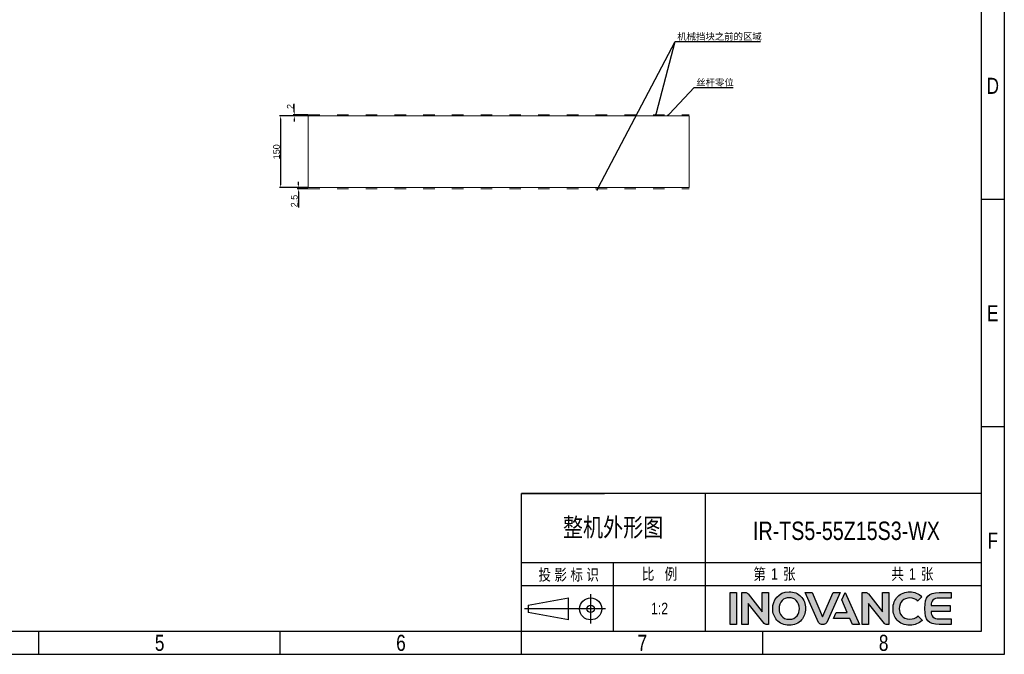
# Model space of a CAD drawing. Header units: millimetres. Extents: x 4086 to 8318, y 123 to 1549.
# Tile 45 of 54: x 7290 to 8318, y 123 to 786. Entities that reach past the tile are written whole.
import ezdxf
from ezdxf import colors
from ezdxf.entities.mleader import LeaderData, LeaderLine
from ezdxf.enums import TextEntityAlignment as Align
from ezdxf.math import Vec2, Vec3

# ---------------------------------------------------------------- set-up
doc = ezdxf.new("R2010")
doc.units = ezdxf.units.MM
doc.linetypes.add('ACAD_ISO03W100', pattern=[30, 12, -18])
doc.layers.add('logo-蓝色', color=7, linetype='Continuous', true_color=0x008ccf)
doc.layers.add('细线层', color=7, linetype='Continuous', lineweight=0)
doc.layers.add('虚线层', color=7, linetype='ACAD_ISO03W100', lineweight=0)
doc.styles.get("Standard").update_dxf_attribs({"font": 'SourceHanSansCN-Normal.ttf'})
doc.dimstyles.new('直线标注', dxfattribs={"dimtxt": 7, "dimasz": 3, "dimexe": 1.25, "dimexo": 0.625, "dimtad": 1, "dimdec": 1, "dimlfac": 2, "dimdsep": 46, "dimtxsty": 'Standard', "dimcen": 2.5, "dimadec": 0, "dimazin": 0, "dimtm": 1e-09, "dimtfac": 1, "dimtdec": 1, "dimtmove": 0, "dimatfit": 3, "dimfxl": 0, "dimarcsym": 0})

# ---------------------------------------------------------------- blocks, each defined once
blk = doc.blocks.new('3')
at = {"layer": 'logo-蓝色'}
h = blk.add_hatch(color=256, dxfattribs=at)
h.dxf.hatch_style = 1
edge = h.paths.add_edge_path()
edge.add_spline(control_points=[(8031.7, 154.4), (8031.7, 154.4), (8038.3, 154.4), (8038.3, 154.4), (8038.3, 154.4), (8038.3, 154.4), (8038.3, 187.8), (8038.3, 187.8), (8038.3, 187.8), (8038.3, 187.8), (8031.7, 187.8), (8031.7, 187.8), (8031.7, 187.8), (8031.7, 187.8), (8031.7, 154.4), (8031.7, 154.4)], knot_values=[0, 0, 0, 0, 0.25, 0.25, 0.25, 0.25, 0.5, 0.5, 0.5, 0.5, 0.75, 0.75, 0.75, 0.75, 1, 1, 1, 1], degree=3, periodic=1)
h = blk.add_hatch(color=256, dxfattribs=at)
h.dxf.hatch_style = 1
edge = h.paths.add_edge_path()
edge.add_spline(control_points=[(8065.4, 187.8), (8065.4, 187.8), (8065.4, 167.7), (8065.4, 167.7), (8065.4, 167.7), (8065.4, 167.7), (8050.7, 186.3), (8050.7, 186.3), (8050.7, 186.3), (8050, 187.2), (8049, 187.8), (8047.8, 187.8), (8047.8, 187.8), (8047.8, 187.8), (8044.2, 187.8), (8044.2, 187.8), (8044.2, 187.8), (8044.2, 187.8), (8044.2, 154.3), (8044.2, 154.3), (8044.2, 154.3), (8044.2, 154.3), (8050.8, 154.3), (8050.8, 154.3), (8050.8, 154.3), (8050.8, 154.3), (8050.8, 176.2), (8050.8, 176.2), (8050.8, 176.2), (8050.8, 176.2), (8067.4, 155.4), (8067.4, 155.4), (8067.4, 155.4), (8067.8, 154.7), (8068.6, 154.3), (8069.4, 154.3), (8069.4, 154.3), (8069.4, 154.3), (8072, 154.3), (8072, 154.3), (8072, 154.3), (8072, 154.3), (8072, 187.8), (8072, 187.8), (8072, 187.8), (8072, 187.8), (8065.4, 187.8), (8065.4, 187.8)], knot_values=[0, 0, 0, 0, 0.083333, 0.083333, 0.083333, 0.083333, 0.166667, 0.166667, 0.166667, 0.166667, 0.25, 0.25, 0.25, 0.25, 0.333333, 0.333333, 0.333333, 0.333333, 0.416667, 0.416667, 0.416667, 0.416667, 0.5, 0.5, 0.5, 0.5, 0.583333, 0.583333, 0.583333, 0.583333, 0.666667, 0.666667, 0.666667, 0.666667, 0.75, 0.75, 0.75, 0.75, 0.833333, 0.833333, 0.833333, 0.833333, 0.916667, 0.916667, 0.916667, 0.916667, 1, 1, 1, 1], degree=3, periodic=1)
h = blk.add_hatch(color=256, dxfattribs=at)
h.dxf.hatch_style = 1
edge = h.paths.add_edge_path(flags=16)
edge.add_spline(control_points=[(8086, 179.5), (8087.9, 181.4), (8090.4, 182.4), (8093.5, 182.4), (8093.5, 182.4), (8096.6, 182.4), (8099.1, 181.5), (8100.9, 179.6), (8100.9, 179.6), (8103, 177.5), (8104.1, 174.3), (8104.1, 170.9), (8104.1, 170.9), (8104, 165.5), (8101.2, 159.8), (8093.5, 159.8), (8093.5, 159.8), (8085.9, 159.8), (8083, 165.5), (8082.9, 170.8), (8082.9, 170.8), (8082.8, 174.2), (8083.9, 177.4), (8086, 179.5)], knot_values=[0, 0, 0, 0, 0.166667, 0.166667, 0.166667, 0.166667, 0.333333, 0.333333, 0.333333, 0.333333, 0.5, 0.5, 0.5, 0.5, 0.666667, 0.666667, 0.666667, 0.666667, 0.833333, 0.833333, 0.833333, 0.833333, 1, 1, 1, 1], degree=3, periodic=0)
edge = h.paths.add_edge_path()
edge.add_spline(control_points=[(8093.5, 188.5), (8081.7, 188.5), (8076.3, 179.4), (8076.3, 170.9), (8076.3, 170.9), (8076.3, 166.3), (8077.8, 162.1), (8080.5, 159), (8080.5, 159), (8083.6, 155.5), (8088.1, 153.7), (8093.5, 153.7), (8093.5, 153.7), (8098.9, 153.7), (8103.4, 155.5), (8106.4, 159.1), (8106.4, 159.1), (8109.1, 162.1), (8110.6, 166.4), (8110.6, 170.9), (8110.6, 170.9), (8110.7, 175.9), (8108.9, 180.5), (8105.7, 183.7), (8105.7, 183.7), (8102.7, 186.9), (8098.4, 188.5), (8093.5, 188.5)], knot_values=[0, 0, 0, 0, 0.142857, 0.142857, 0.142857, 0.142857, 0.285714, 0.285714, 0.285714, 0.285714, 0.428571, 0.428571, 0.428571, 0.428571, 0.571429, 0.571429, 0.571429, 0.571429, 0.714286, 0.714286, 0.714286, 0.714286, 0.857143, 0.857143, 0.857143, 0.857143, 1, 1, 1, 1], degree=3, periodic=0)
h = blk.add_hatch(color=256, dxfattribs=at)
h.dxf.hatch_style = 1
edge = h.paths.add_edge_path()
edge.add_spline(control_points=[(8139.4, 187.8), (8139.4, 187.8), (8128.4, 162.3), (8128.4, 162.3), (8128.4, 162.3), (8128.4, 162.3), (8117.5, 187.8), (8117.5, 187.8), (8117.5, 187.8), (8117.5, 187.8), (8110.1, 187.8), (8110.1, 187.8), (8110.1, 187.8), (8110.1, 187.8), (8124.1, 156.5), (8124.1, 156.5), (8124.1, 156.5), (8124.7, 155.3), (8125.9, 154.4), (8127.4, 154.4), (8127.4, 154.4), (8127.4, 154.4), (8127.4, 154.4), (8127.4, 154.4), (8127.4, 154.4), (8127.4, 154.4), (8129.4, 154.4), (8129.4, 154.4), (8129.4, 154.4), (8129.4, 154.4), (8129.5, 154.4), (8129.5, 154.4), (8129.5, 154.4), (8130.9, 154.4), (8132.2, 155.3), (8132.8, 156.5), (8132.8, 156.5), (8132.8, 156.5), (8146.8, 187.8), (8146.8, 187.8), (8146.8, 187.8), (8146.8, 187.8), (8139.4, 187.8), (8139.4, 187.8)], knot_values=[0, 0, 0, 0, 0.090909, 0.090909, 0.090909, 0.090909, 0.181818, 0.181818, 0.181818, 0.181818, 0.272727, 0.272727, 0.272727, 0.272727, 0.363636, 0.363636, 0.363636, 0.363636, 0.454545, 0.454545, 0.454545, 0.454545, 0.545455, 0.545455, 0.545455, 0.545455, 0.636364, 0.636364, 0.636364, 0.636364, 0.727273, 0.727273, 0.727273, 0.727273, 0.818182, 0.818182, 0.818182, 0.818182, 0.909091, 0.909091, 0.909091, 0.909091, 1, 1, 1, 1], degree=3, periodic=1)
h = blk.add_hatch(color=256, dxfattribs=at)
h.dxf.hatch_style = 1
edge = h.paths.add_edge_path()
edge.add_spline(control_points=[(8151.9, 187.8), (8151.9, 187.8), (8148.5, 180), (8148.5, 180), (8148.5, 180), (8148.5, 180), (8154.2, 166.8), (8154.2, 166.8), (8154.2, 166.8), (8154.2, 166.8), (8142.5, 166.8), (8142.5, 166.8), (8142.5, 166.8), (8142.5, 166.8), (8139.7, 160.6), (8139.7, 160.6), (8139.7, 160.6), (8139.7, 160.6), (8156.9, 160.6), (8156.9, 160.6), (8156.9, 160.6), (8156.9, 160.6), (8159.7, 154.4), (8159.7, 154.4), (8159.7, 154.4), (8159.7, 154.4), (8166.9, 154.4), (8166.9, 154.4), (8166.9, 154.4), (8166.9, 154.4), (8151.9, 187.8), (8151.9, 187.8)], knot_values=[0, 0, 0, 0, 0.125, 0.125, 0.125, 0.125, 0.25, 0.25, 0.25, 0.25, 0.375, 0.375, 0.375, 0.375, 0.5, 0.5, 0.5, 0.5, 0.625, 0.625, 0.625, 0.625, 0.75, 0.75, 0.75, 0.75, 0.875, 0.875, 0.875, 0.875, 1, 1, 1, 1], degree=3, periodic=1)
h = blk.add_hatch(color=256, dxfattribs=at)
h.dxf.hatch_style = 1
edge = h.paths.add_edge_path()
edge.add_spline(control_points=[(8190.9, 187.8), (8190.9, 187.8), (8190.9, 167.7), (8190.9, 167.7), (8190.9, 167.7), (8190.9, 167.7), (8176.2, 186.3), (8176.2, 186.3), (8176.2, 186.3), (8175.5, 187.2), (8174.5, 187.8), (8173.3, 187.8), (8173.3, 187.8), (8173.3, 187.8), (8169.7, 187.8), (8169.7, 187.8), (8169.7, 187.8), (8169.7, 187.8), (8169.7, 154.3), (8169.7, 154.3), (8169.7, 154.3), (8169.7, 154.3), (8176.3, 154.3), (8176.3, 154.3), (8176.3, 154.3), (8176.3, 154.3), (8176.3, 176.2), (8176.3, 176.2), (8176.3, 176.2), (8176.3, 176.2), (8192.9, 155.4), (8192.9, 155.4), (8192.9, 155.4), (8193.3, 154.7), (8194.1, 154.3), (8194.9, 154.3), (8194.9, 154.3), (8194.9, 154.3), (8197.5, 154.3), (8197.5, 154.3), (8197.5, 154.3), (8197.5, 154.3), (8197.5, 187.8), (8197.5, 187.8), (8197.5, 187.8), (8197.5, 187.8), (8190.9, 187.8), (8190.9, 187.8)], knot_values=[0, 0, 0, 0, 0.083333, 0.083333, 0.083333, 0.083333, 0.166667, 0.166667, 0.166667, 0.166667, 0.25, 0.25, 0.25, 0.25, 0.333333, 0.333333, 0.333333, 0.333333, 0.416667, 0.416667, 0.416667, 0.416667, 0.5, 0.5, 0.5, 0.5, 0.583333, 0.583333, 0.583333, 0.583333, 0.666667, 0.666667, 0.666667, 0.666667, 0.75, 0.75, 0.75, 0.75, 0.833333, 0.833333, 0.833333, 0.833333, 0.916667, 0.916667, 0.916667, 0.916667, 1, 1, 1, 1], degree=3, periodic=1)
h = blk.add_hatch(color=256, dxfattribs=at)
h.dxf.hatch_style = 1
edge = h.paths.add_edge_path()
edge.add_spline(control_points=[(8227.7, 163.2), (8225.7, 161.2), (8222.6, 159.9), (8219.6, 159.9), (8219.6, 159.9), (8211.4, 159.9), (8208.5, 165.6), (8208.4, 170.9), (8208.4, 170.9), (8208.4, 174.1), (8209.5, 177.1), (8211.6, 179.1), (8211.6, 179.1), (8213.5, 181.1), (8216.3, 182.1), (8219.6, 182.1), (8219.6, 182.1), (8222.6, 182.1), (8225.4, 181.1), (8227.4, 179.1), (8227.4, 179.1), (8227.4, 179.1), (8227.5, 178.9), (8227.5, 178.9), (8227.5, 178.9), (8227.5, 178.9), (8232, 183.2), (8232, 183.2), (8232, 183.2), (8232, 183.2), (8231.8, 183.4), (8231.8, 183.4), (8231.8, 183.4), (8228.4, 186.7), (8224.2, 188.5), (8219.6, 188.5), (8219.6, 188.5), (8214.4, 188.5), (8210, 186.8), (8206.8, 183.6), (8206.8, 183.6), (8203.7, 180.4), (8201.9, 175.8), (8201.9, 170.9), (8201.9, 170.9), (8201.9, 166.3), (8203.4, 162.1), (8206.1, 159), (8206.1, 159), (8209.2, 155.5), (8213.9, 153.7), (8219.6, 153.7), (8219.6, 153.7), (8224.6, 153.7), (8229, 155.4), (8232.3, 158.6), (8232.3, 158.6), (8232.3, 158.6), (8232.4, 158.8), (8232.4, 158.8), (8232.4, 158.8), (8232.4, 158.8), (8227.9, 163.4), (8227.9, 163.4), (8227.9, 163.4), (8227.9, 163.4), (8227.7, 163.2), (8227.7, 163.2)], knot_values=[0, 0, 0, 0, 0.058824, 0.058824, 0.058824, 0.058824, 0.117647, 0.117647, 0.117647, 0.117647, 0.176471, 0.176471, 0.176471, 0.176471, 0.235294, 0.235294, 0.235294, 0.235294, 0.294118, 0.294118, 0.294118, 0.294118, 0.352941, 0.352941, 0.352941, 0.352941, 0.411765, 0.411765, 0.411765, 0.411765, 0.470588, 0.470588, 0.470588, 0.470588, 0.529412, 0.529412, 0.529412, 0.529412, 0.588235, 0.588235, 0.588235, 0.588235, 0.647059, 0.647059, 0.647059, 0.647059, 0.705882, 0.705882, 0.705882, 0.705882, 0.764706, 0.764706, 0.764706, 0.764706, 0.823529, 0.823529, 0.823529, 0.823529, 0.882353, 0.882353, 0.882353, 0.882353, 0.941176, 0.941176, 0.941176, 0.941176, 1, 1, 1, 1], degree=3, periodic=0)
h = blk.add_hatch(color=256, dxfattribs=at)
h.dxf.hatch_style = 1
edge = h.paths.add_edge_path()
edge.add_spline(control_points=[(8250.3, 182), (8250.3, 182), (8262.8, 182), (8262.8, 182), (8262.8, 182), (8262.8, 182), (8262.8, 187.8), (8262.8, 187.8), (8262.8, 187.8), (8262.8, 187.8), (8250.1, 187.8), (8250.1, 187.8), (8250.1, 187.8), (8238.5, 187.8), (8235.3, 183.3), (8235.3, 171.5), (8235.3, 171.5), (8235.3, 171.5), (8235.3, 171.1), (8235.3, 171.1), (8235.3, 171.1), (8235.3, 171.1), (8235.3, 171.1), (8235.3, 171.1), (8235.3, 171.1), (8235.3, 171.1), (8235.3, 171.1), (8235.3, 171.1), (8235.3, 171.1), (8235.3, 171.1), (8235.3, 171.1), (8235.3, 171.1), (8235.3, 171.1), (8235.3, 171.1), (8235.3, 170.6), (8235.3, 170.6), (8235.3, 170.6), (8235.3, 158.8), (8238.5, 154.4), (8250.1, 154.4), (8250.1, 154.4), (8250.1, 154.4), (8262.8, 154.4), (8262.8, 154.4), (8262.8, 154.4), (8262.8, 154.4), (8262.8, 160.2), (8262.8, 160.2), (8262.8, 160.2), (8262.8, 160.2), (8250.3, 160.2), (8250.3, 160.2), (8250.3, 160.2), (8247.2, 160.2), (8244.9, 160.7), (8243.5, 162.3), (8243.5, 162.3), (8242.4, 163.6), (8241.9, 165.6), (8241.7, 168), (8241.7, 168), (8241.7, 168), (8261.7, 168), (8261.7, 168), (8261.7, 168), (8261.7, 168), (8261.7, 171.1), (8261.7, 171.1), (8261.7, 171.1), (8261.7, 171.1), (8261.7, 174.2), (8261.7, 174.2), (8261.7, 174.2), (8261.7, 174.2), (8241.7, 174.2), (8241.7, 174.2), (8241.7, 174.2), (8241.9, 176.5), (8242.4, 178.5), (8243.5, 179.8), (8243.5, 179.8), (8244.9, 181.4), (8247.2, 182), (8250.3, 182)], knot_values=[0, 0, 0, 0, 0.047619, 0.047619, 0.047619, 0.047619, 0.095238, 0.095238, 0.095238, 0.095238, 0.142857, 0.142857, 0.142857, 0.142857, 0.190476, 0.190476, 0.190476, 0.190476, 0.238095, 0.238095, 0.238095, 0.238095, 0.285714, 0.285714, 0.285714, 0.285714, 0.333333, 0.333333, 0.333333, 0.333333, 0.380952, 0.380952, 0.380952, 0.380952, 0.428571, 0.428571, 0.428571, 0.428571, 0.47619, 0.47619, 0.47619, 0.47619, 0.52381, 0.52381, 0.52381, 0.52381, 0.571429, 0.571429, 0.571429, 0.571429, 0.619048, 0.619048, 0.619048, 0.619048, 0.666667, 0.666667, 0.666667, 0.666667, 0.714286, 0.714286, 0.714286, 0.714286, 0.761905, 0.761905, 0.761905, 0.761905, 0.809524, 0.809524, 0.809524, 0.809524, 0.857143, 0.857143, 0.857143, 0.857143, 0.904762, 0.904762, 0.904762, 0.904762, 0.952381, 0.952381, 0.952381, 0.952381, 1, 1, 1, 1], degree=3, periodic=0)
at = {"color": 2}
for p, q in [((8318.1, 598.4), (8294.1, 598.4)), ((8318.1, 360.8), (8294.1, 360.8)), ((8294.1, 291.2), (7814.1, 291.2)), ((7814.1, 147.2), (7814.1, 291.2)), ((7814.1, 291.2), (7900.5, 291.2)), ((8006.1, 147.2), (8006.1, 291.2)), ((7814.1, 147.2), (7814.1, 219.2)), ((7814.1, 219.2), (7900.5, 219.2)), ((7814.1, 219.2), (8294.1, 219.2)), ((7910.1, 147.2), (7910.1, 219.2)), ((7814.1, 195.2), (8006.1, 195.2)), ((7886.2, 155.4), (7886.2, 186.1)), ((7821, 174.6), (7863.2, 182.2)), ((7863.2, 159.2), (7863.2, 182.2)), ((7901.6, 170.7), (7817.1, 170.7)), ((7821, 174.6), (7821, 166.9)), ((7863.2, 159.2), (7821, 166.9)), ((7310.1, 123.2), (7310.1, 147.2)), ((7562.1, 123.2), (7562.1, 147.2)), ((7814.1, 123.2), (7814.1, 147.2)), ((8066.1, 123.2), (8066.1, 147.2))]:
    blk.add_line(p, q, dxfattribs=at)
for points in [[(6302.1, 123.2), (6302.1, 1548.8), (8318.1, 1548.8), (8318.1, 123.2)], [(6422.1, 147.2), (6422.1, 1524.8), (8294.1, 1524.8), (8294.1, 147.2)], [(8006.1, 195.2), (8294.1, 195.2), (8294.1, 147.2), (8006.1, 147.2)]]:
    blk.add_lwpolyline(points, close=True, dxfattribs=at)
for radius in [11.5, 3.84]:
    blk.add_circle((7886.2, 170.7), radius, dxfattribs=at)
at = {"layer": 'logo-蓝色'}
for points, knots in [([(8031.7, 154.4), (8031.7, 154.4), (8038.3, 154.4), (8038.3, 154.4), (8038.3, 154.4), (8038.3, 154.4), (8038.3, 187.8), (8038.3, 187.8), (8038.3, 187.8), (8038.3, 187.8), (8031.7, 187.8), (8031.7, 187.8), (8031.7, 187.8), (8031.7, 187.8), (8031.7, 154.4), (8031.7, 154.4)], [0, 0, 0, 0, 0.25, 0.25, 0.25, 0.25, 0.5, 0.5, 0.5, 0.5, 0.75, 0.75, 0.75, 0.75, 1, 1, 1, 1]), ([(8065.4, 187.8), (8065.4, 187.8), (8065.4, 167.7), (8065.4, 167.7), (8065.4, 167.7), (8065.4, 167.7), (8050.7, 186.3), (8050.7, 186.3), (8050.7, 186.3), (8050, 187.2), (8049, 187.8), (8047.8, 187.8), (8047.8, 187.8), (8047.8, 187.8), (8044.2, 187.8), (8044.2, 187.8), (8044.2, 187.8), (8044.2, 187.8), (8044.2, 154.3), (8044.2, 154.3), (8044.2, 154.3), (8044.2, 154.3), (8050.8, 154.3), (8050.8, 154.3), (8050.8, 154.3), (8050.8, 154.3), (8050.8, 176.2), (8050.8, 176.2), (8050.8, 176.2), (8050.8, 176.2), (8067.4, 155.4), (8067.4, 155.4), (8067.4, 155.4), (8067.8, 154.7), (8068.6, 154.3), (8069.4, 154.3), (8069.4, 154.3), (8069.4, 154.3), (8072, 154.3), (8072, 154.3), (8072, 154.3), (8072, 154.3), (8072, 187.8), (8072, 187.8), (8072, 187.8), (8072, 187.8), (8065.4, 187.8), (8065.4, 187.8)], [0, 0, 0, 0, 0.083333, 0.083333, 0.083333, 0.083333, 0.166667, 0.166667, 0.166667, 0.166667, 0.25, 0.25, 0.25, 0.25, 0.333333, 0.333333, 0.333333, 0.333333, 0.416667, 0.416667, 0.416667, 0.416667, 0.5, 0.5, 0.5, 0.5, 0.583333, 0.583333, 0.583333, 0.583333, 0.666667, 0.666667, 0.666667, 0.666667, 0.75, 0.75, 0.75, 0.75, 0.833333, 0.833333, 0.833333, 0.833333, 0.916667, 0.916667, 0.916667, 0.916667, 1, 1, 1, 1]), ([(8093.5, 188.5), (8081.7, 188.5), (8076.3, 179.4), (8076.3, 170.9), (8076.3, 170.9), (8076.3, 166.3), (8077.8, 162.1), (8080.5, 159), (8080.5, 159), (8083.6, 155.5), (8088.1, 153.7), (8093.5, 153.7), (8093.5, 153.7), (8098.9, 153.7), (8103.4, 155.5), (8106.4, 159.1), (8106.4, 159.1), (8109.1, 162.1), (8110.6, 166.4), (8110.6, 170.9), (8110.6, 170.9), (8110.7, 175.9), (8108.9, 180.5), (8105.7, 183.7), (8105.7, 183.7), (8102.7, 186.9), (8098.4, 188.5), (8093.5, 188.5)], [0, 0, 0, 0, 0.142857, 0.142857, 0.142857, 0.142857, 0.285714, 0.285714, 0.285714, 0.285714, 0.428571, 0.428571, 0.428571, 0.428571, 0.571429, 0.571429, 0.571429, 0.571429, 0.714286, 0.714286, 0.714286, 0.714286, 0.857143, 0.857143, 0.857143, 0.857143, 1, 1, 1, 1]), ([(8139.4, 187.8), (8139.4, 187.8), (8128.4, 162.3), (8128.4, 162.3), (8128.4, 162.3), (8128.4, 162.3), (8117.5, 187.8), (8117.5, 187.8), (8117.5, 187.8), (8117.5, 187.8), (8110.1, 187.8), (8110.1, 187.8), (8110.1, 187.8), (8110.1, 187.8), (8124.1, 156.5), (8124.1, 156.5), (8124.1, 156.5), (8124.7, 155.3), (8125.9, 154.4), (8127.4, 154.4), (8127.4, 154.4), (8127.4, 154.4), (8127.4, 154.4), (8127.4, 154.4), (8127.4, 154.4), (8127.4, 154.4), (8129.4, 154.4), (8129.4, 154.4), (8129.4, 154.4), (8129.4, 154.4), (8129.5, 154.4), (8129.5, 154.4), (8129.5, 154.4), (8130.9, 154.4), (8132.2, 155.3), (8132.8, 156.5), (8132.8, 156.5), (8132.8, 156.5), (8146.8, 187.8), (8146.8, 187.8), (8146.8, 187.8), (8146.8, 187.8), (8139.4, 187.8), (8139.4, 187.8)], [0, 0, 0, 0, 0.090909, 0.090909, 0.090909, 0.090909, 0.181818, 0.181818, 0.181818, 0.181818, 0.272727, 0.272727, 0.272727, 0.272727, 0.363636, 0.363636, 0.363636, 0.363636, 0.454545, 0.454545, 0.454545, 0.454545, 0.545455, 0.545455, 0.545455, 0.545455, 0.636364, 0.636364, 0.636364, 0.636364, 0.727273, 0.727273, 0.727273, 0.727273, 0.818182, 0.818182, 0.818182, 0.818182, 0.909091, 0.909091, 0.909091, 0.909091, 1, 1, 1, 1]), ([(8151.9, 187.8), (8151.9, 187.8), (8148.5, 180), (8148.5, 180), (8148.5, 180), (8148.5, 180), (8154.2, 166.8), (8154.2, 166.8), (8154.2, 166.8), (8154.2, 166.8), (8142.5, 166.8), (8142.5, 166.8), (8142.5, 166.8), (8142.5, 166.8), (8139.7, 160.6), (8139.7, 160.6), (8139.7, 160.6), (8139.7, 160.6), (8156.9, 160.6), (8156.9, 160.6), (8156.9, 160.6), (8156.9, 160.6), (8159.7, 154.4), (8159.7, 154.4), (8159.7, 154.4), (8159.7, 154.4), (8166.9, 154.4), (8166.9, 154.4), (8166.9, 154.4), (8166.9, 154.4), (8151.9, 187.8), (8151.9, 187.8)], [0, 0, 0, 0, 0.125, 0.125, 0.125, 0.125, 0.25, 0.25, 0.25, 0.25, 0.375, 0.375, 0.375, 0.375, 0.5, 0.5, 0.5, 0.5, 0.625, 0.625, 0.625, 0.625, 0.75, 0.75, 0.75, 0.75, 0.875, 0.875, 0.875, 0.875, 1, 1, 1, 1]), ([(8190.9, 187.8), (8190.9, 187.8), (8190.9, 167.7), (8190.9, 167.7), (8190.9, 167.7), (8190.9, 167.7), (8176.2, 186.3), (8176.2, 186.3), (8176.2, 186.3), (8175.5, 187.2), (8174.5, 187.8), (8173.3, 187.8), (8173.3, 187.8), (8173.3, 187.8), (8169.7, 187.8), (8169.7, 187.8), (8169.7, 187.8), (8169.7, 187.8), (8169.7, 154.3), (8169.7, 154.3), (8169.7, 154.3), (8169.7, 154.3), (8176.3, 154.3), (8176.3, 154.3), (8176.3, 154.3), (8176.3, 154.3), (8176.3, 176.2), (8176.3, 176.2), (8176.3, 176.2), (8176.3, 176.2), (8192.9, 155.4), (8192.9, 155.4), (8192.9, 155.4), (8193.3, 154.7), (8194.1, 154.3), (8194.9, 154.3), (8194.9, 154.3), (8194.9, 154.3), (8197.5, 154.3), (8197.5, 154.3), (8197.5, 154.3), (8197.5, 154.3), (8197.5, 187.8), (8197.5, 187.8), (8197.5, 187.8), (8197.5, 187.8), (8190.9, 187.8), (8190.9, 187.8)], [0, 0, 0, 0, 0.083333, 0.083333, 0.083333, 0.083333, 0.166667, 0.166667, 0.166667, 0.166667, 0.25, 0.25, 0.25, 0.25, 0.333333, 0.333333, 0.333333, 0.333333, 0.416667, 0.416667, 0.416667, 0.416667, 0.5, 0.5, 0.5, 0.5, 0.583333, 0.583333, 0.583333, 0.583333, 0.666667, 0.666667, 0.666667, 0.666667, 0.75, 0.75, 0.75, 0.75, 0.833333, 0.833333, 0.833333, 0.833333, 0.916667, 0.916667, 0.916667, 0.916667, 1, 1, 1, 1]), ([(8227.7, 163.2), (8225.7, 161.2), (8222.6, 159.9), (8219.6, 159.9), (8219.6, 159.9), (8211.4, 159.9), (8208.5, 165.6), (8208.4, 170.9), (8208.4, 170.9), (8208.4, 174.1), (8209.5, 177.1), (8211.6, 179.1), (8211.6, 179.1), (8213.5, 181.1), (8216.3, 182.1), (8219.6, 182.1), (8219.6, 182.1), (8222.6, 182.1), (8225.4, 181.1), (8227.4, 179.1), (8227.4, 179.1), (8227.4, 179.1), (8227.5, 178.9), (8227.5, 178.9), (8227.5, 178.9), (8227.5, 178.9), (8232, 183.2), (8232, 183.2), (8232, 183.2), (8232, 183.2), (8231.8, 183.4), (8231.8, 183.4), (8231.8, 183.4), (8228.4, 186.7), (8224.2, 188.5), (8219.6, 188.5), (8219.6, 188.5), (8214.4, 188.5), (8210, 186.8), (8206.8, 183.6), (8206.8, 183.6), (8203.7, 180.4), (8201.9, 175.8), (8201.9, 170.9), (8201.9, 170.9), (8201.9, 166.3), (8203.4, 162.1), (8206.1, 159), (8206.1, 159), (8209.2, 155.5), (8213.9, 153.7), (8219.6, 153.7), (8219.6, 153.7), (8224.6, 153.7), (8229, 155.4), (8232.3, 158.6), (8232.3, 158.6), (8232.3, 158.6), (8232.4, 158.8), (8232.4, 158.8), (8232.4, 158.8), (8232.4, 158.8), (8227.9, 163.4), (8227.9, 163.4), (8227.9, 163.4), (8227.9, 163.4), (8227.7, 163.2), (8227.7, 163.2)], [0, 0, 0, 0, 0.058824, 0.058824, 0.058824, 0.058824, 0.117647, 0.117647, 0.117647, 0.117647, 0.176471, 0.176471, 0.176471, 0.176471, 0.235294, 0.235294, 0.235294, 0.235294, 0.294118, 0.294118, 0.294118, 0.294118, 0.352941, 0.352941, 0.352941, 0.352941, 0.411765, 0.411765, 0.411765, 0.411765, 0.470588, 0.470588, 0.470588, 0.470588, 0.529412, 0.529412, 0.529412, 0.529412, 0.588235, 0.588235, 0.588235, 0.588235, 0.647059, 0.647059, 0.647059, 0.647059, 0.705882, 0.705882, 0.705882, 0.705882, 0.764706, 0.764706, 0.764706, 0.764706, 0.823529, 0.823529, 0.823529, 0.823529, 0.882353, 0.882353, 0.882353, 0.882353, 0.941176, 0.941176, 0.941176, 0.941176, 1, 1, 1, 1]), ([(8250.3, 182), (8250.3, 182), (8262.8, 182), (8262.8, 182), (8262.8, 182), (8262.8, 182), (8262.8, 187.8), (8262.8, 187.8), (8262.8, 187.8), (8262.8, 187.8), (8250.1, 187.8), (8250.1, 187.8), (8250.1, 187.8), (8238.5, 187.8), (8235.3, 183.3), (8235.3, 171.5), (8235.3, 171.5), (8235.3, 171.5), (8235.3, 171.1), (8235.3, 171.1), (8235.3, 171.1), (8235.3, 171.1), (8235.3, 171.1), (8235.3, 171.1), (8235.3, 171.1), (8235.3, 171.1), (8235.3, 171.1), (8235.3, 171.1), (8235.3, 171.1), (8235.3, 171.1), (8235.3, 171.1), (8235.3, 171.1), (8235.3, 171.1), (8235.3, 171.1), (8235.3, 170.6), (8235.3, 170.6), (8235.3, 170.6), (8235.3, 158.8), (8238.5, 154.4), (8250.1, 154.4), (8250.1, 154.4), (8250.1, 154.4), (8262.8, 154.4), (8262.8, 154.4), (8262.8, 154.4), (8262.8, 154.4), (8262.8, 160.2), (8262.8, 160.2), (8262.8, 160.2), (8262.8, 160.2), (8250.3, 160.2), (8250.3, 160.2), (8250.3, 160.2), (8247.2, 160.2), (8244.9, 160.7), (8243.5, 162.3), (8243.5, 162.3), (8242.4, 163.6), (8241.9, 165.6), (8241.7, 168), (8241.7, 168), (8241.7, 168), (8261.7, 168), (8261.7, 168), (8261.7, 168), (8261.7, 168), (8261.7, 171.1), (8261.7, 171.1), (8261.7, 171.1), (8261.7, 171.1), (8261.7, 174.2), (8261.7, 174.2), (8261.7, 174.2), (8261.7, 174.2), (8241.7, 174.2), (8241.7, 174.2), (8241.7, 174.2), (8241.9, 176.5), (8242.4, 178.5), (8243.5, 179.8), (8243.5, 179.8), (8244.9, 181.4), (8247.2, 182), (8250.3, 182)], [0, 0, 0, 0, 0.047619, 0.047619, 0.047619, 0.047619, 0.095238, 0.095238, 0.095238, 0.095238, 0.142857, 0.142857, 0.142857, 0.142857, 0.190476, 0.190476, 0.190476, 0.190476, 0.238095, 0.238095, 0.238095, 0.238095, 0.285714, 0.285714, 0.285714, 0.285714, 0.333333, 0.333333, 0.333333, 0.333333, 0.380952, 0.380952, 0.380952, 0.380952, 0.428571, 0.428571, 0.428571, 0.428571, 0.47619, 0.47619, 0.47619, 0.47619, 0.52381, 0.52381, 0.52381, 0.52381, 0.571429, 0.571429, 0.571429, 0.571429, 0.619048, 0.619048, 0.619048, 0.619048, 0.666667, 0.666667, 0.666667, 0.666667, 0.714286, 0.714286, 0.714286, 0.714286, 0.761905, 0.761905, 0.761905, 0.761905, 0.809524, 0.809524, 0.809524, 0.809524, 0.857143, 0.857143, 0.857143, 0.857143, 0.904762, 0.904762, 0.904762, 0.904762, 0.952381, 0.952381, 0.952381, 0.952381, 1, 1, 1, 1]), ([(8086, 179.5), (8087.9, 181.4), (8090.4, 182.4), (8093.5, 182.4), (8093.5, 182.4), (8096.6, 182.4), (8099.1, 181.5), (8100.9, 179.6), (8100.9, 179.6), (8103, 177.5), (8104.1, 174.3), (8104.1, 170.9), (8104.1, 170.9), (8104, 165.5), (8101.2, 159.8), (8093.5, 159.8), (8093.5, 159.8), (8085.9, 159.8), (8083, 165.5), (8082.9, 170.8), (8082.9, 170.8), (8082.8, 174.2), (8083.9, 177.4), (8086, 179.5)], [0, 0, 0, 0, 0.166667, 0.166667, 0.166667, 0.166667, 0.333333, 0.333333, 0.333333, 0.333333, 0.5, 0.5, 0.5, 0.5, 0.666667, 0.666667, 0.666667, 0.666667, 0.833333, 0.833333, 0.833333, 0.833333, 1, 1, 1, 1])]:
    blk.add_open_spline(points, degree=3, knots=knots, dxfattribs=at)
at = {"color": 2, "width": 0.8}
for s, height, p in [('D', 16.8, (8306.1, 717.2)), ('E', 16.8, (8306.1, 479.6)), ('F', 16.8, (8306.1, 242)), ('投 影 标 识', 12, (7863.2, 206.4)), ('比   例', 12, (7958.1, 207.2)), ('第     张', 12, (8078.1, 207.2)), ('共     张', 12, (8222.1, 207.2)), ('5', 16.8, (7436.1, 135.2)), ('6', 16.8, (7688.1, 135.2)), ('7', 16.8, (7940.1, 135.2)), ('8', 16.8, (8192.1, 135.2))]:
    blk.add_text(s, height=height, dxfattribs=at).set_placement(p, align=Align.MIDDLE_CENTER)
for tag, height, p in [('整机外形图', 19.2, (7909.6, 256.2)), ('当前页', 12, (8078.1, 207.2)), ('总页数', 12, (8222.1, 207.2))]:
    blk.add_attdef(tag, text='', height=height, dxfattribs=at).set_placement(p, align=Align.MIDDLE)
at = {"color": 7, "width": 0.8}
for tag, height, p in [('编号', 19.2, (8153.3, 252.3)), ('比例', 12, (7958.1, 171.2))]:
    blk.add_attdef(tag, text='', height=height, dxfattribs=at).set_placement(p, align=Align.MIDDLE)
blk = doc.blocks.new('*D641')
at = {"layer": 'Defpoints', "color": 0}
for p in [(7591.4, 685.8), (7562.4, 610.8), (7591.4, 610.8)]:
    blk.add_point(p, dxfattribs=at)
at = {"layer": '细线层', "color": 0, "lineweight": -2}
for p, q in [((7590.7, 685.8), (7561.2, 685.8)), ((7562.4, 682.8), (7562.4, 613.8)), ((7590.7, 610.8), (7561.2, 610.8))]:
    blk.add_line(p, q, dxfattribs=at)
at = {"layer": '细线层', "color": 0}
for points in [[(7562.9, 682.8), (7561.9, 682.8), (7562.4, 685.8)], [(7561.9, 613.8), (7562.9, 613.8), (7562.4, 610.8)]]:
    blk.add_solid(points, dxfattribs=at)
at = {"layer": '细线层', "color": 0, "insert": (7558.2, 648.3), "char_height": 7, "attachment_point": 5, "rotation": 90}
blk.add_mtext('150', dxfattribs=at)
blk = doc.blocks.new('*D642')
at = {"layer": 'Defpoints', "color": 0}
for p in [(7576.7, 686.8), (7591.4, 686.8), (7591.4, 685.8)]:
    blk.add_point(p, dxfattribs=at)
at = {"layer": '细线层', "color": 0, "lineweight": -2}
for p, q in [((7576.7, 689.8), (7576.7, 698.4)), ((7590.7, 686.8), (7575.4, 686.8)), ((7590.7, 685.8), (7575.4, 685.8)), ((7576.7, 685.8), (7576.7, 686.8)), ((7576.7, 682.8), (7576.7, 679.8))]:
    blk.add_line(p, q, dxfattribs=at)
at = {"layer": '细线层', "color": 0}
for points in [[(7576.2, 689.8), (7577.2, 689.8), (7576.7, 686.8)], [(7577.2, 682.8), (7576.2, 682.8), (7576.7, 685.8)]]:
    blk.add_solid(points, dxfattribs=at)
at = {"layer": '细线层', "color": 0, "insert": (7572.5, 695.6), "char_height": 7, "attachment_point": 5, "rotation": 90}
blk.add_mtext('2', dxfattribs=at)
blk = doc.blocks.new('*D643')
at = {"layer": 'Defpoints', "color": 0}
for p in [(7581, 609.6), (7591.4, 610.8), (7591.4, 609.6)]:
    blk.add_point(p, dxfattribs=at)
at = {"layer": '细线层', "color": 0, "lineweight": -2}
for p, q in [((7590.7, 610.8), (7579.7, 610.8)), ((7590.7, 609.6), (7579.7, 609.6)), ((7581, 613.8), (7581, 616.8)), ((7581, 610.8), (7581, 609.6)), ((7581, 606.6), (7581, 590.1))]:
    blk.add_line(p, q, dxfattribs=at)
at = {"layer": '细线层', "color": 0}
for points in [[(7580.5, 613.8), (7581.5, 613.8), (7581, 610.8)], [(7581.5, 606.6), (7580.5, 606.6), (7581, 609.6)]]:
    blk.add_solid(points, dxfattribs=at)
at = {"layer": '细线层', "color": 0, "insert": (7576.7, 596.8), "char_height": 7, "attachment_point": 5, "rotation": 90}
blk.add_mtext('2.5', dxfattribs=at)
blk = doc.blocks.new('_Dot')
at = {"color": 0, "linetype": 'ByBlock', "lineweight": -2}
blk.add_line((-0.5, 0), (-1, 0), dxfattribs=at)
at = {"color": 0, "linetype": 'ByBlock', "const_width": 0.5}
blk.add_lwpolyline([(-0.25, 0, 1), (0.25, 0, 1)], format="xyb", close=True, dxfattribs=at)

msp = doc.modelspace()

# ---------------------------------------------------------------- linework, layer by layer
at = {"layer": '细线层'}
for p, q in [((7591.3587, 685.8024), (7988.9641, 685.8024)), ((7591.3587, 685.8024), (7591.3587, 610.8024)), ((7988.9641, 685.8024), (7988.9641, 610.8024)), ((7591.3587, 610.8024), (7988.9641, 610.8024))]:
    msp.add_line(p, q, dxfattribs=at)
at = {"layer": '虚线层'}
for p, q in [((7591.3587, 686.8024), (7988.9641, 686.8024)), ((7591.3587, 609.5524), (7988.9641, 609.5524))]:
    msp.add_line(p, q, dxfattribs=at)

# ---------------------------------------------------------------- block references
msp.add_blockref('3', (0, 0)).add_auto_attribs({'比例': '1:2', '总页数': '1', '当前页': '1', '整机外形图': '整机外形图', '编号': 'IR-TS5-55Z15S3-WX'})

# ---------------------------------------------------------------- dimensions: what is measured, and where the dimension line sits
at = {"layer": '细线层'}
for base, p1, p2, picture, middle in [((7576.6838, 686.8024), (7591.3587, 685.8024), (7591.3587, 686.8024), '*D642', (7572.4958, 695.6175)), ((7562.436, 610.8024), (7591.3587, 685.8024), (7591.3587, 610.8024), '*D641', (7558.1849, 648.3024)), ((7580.9886, 609.5524), (7591.3587, 610.8024), (7591.3587, 609.5524), '*D643', (7576.7375, 596.8356))]:
    dim = msp.add_linear_dim(base=base, p1=p1, p2=p2, angle=90, dimstyle='直线标注', dxfattribs=at)
    dim.commit()
    dim.dimension.update_dxf_attribs({"geometry": picture, "text_midpoint": middle})

# ---------------------------------------------------------------- leaders
ml = msp.add_multileader_mtext('Standard', dxfattribs=at)
ml.set_content('机械挡块之前的区域')
ml.set_leader_properties()
ml.set_arrow_properties(name='DOT')
ml.build(insert=Vec2(0, 0))
ml.multileader.update_dxf_attribs({"text_left_attachment_type": 6, "text_right_attachment_type": 5, "dogleg_length": 0.36, "arrow_head_size": 2})
ctx = ml.context
ctx.base_point, ctx.char_height, ctx.arrow_head_size, ctx.plane_origin = Vec3(7974.6469, 763.437), 7, 2, Vec3(7954.2587, 687.0202)
ctx.left_attachment, ctx.right_attachment = 6, 5
notes = []
notes.append((ctx, [(1, (1, 1, 0), (7974.2869, 763.437), (1, 0), 0.36, [(0, [(7954.2587, 687.0202)], 0, []), (1, [(7893.0193, 608.6907)], 0, [])])]))
ctx.mtext.insert, ctx.mtext.flow_direction = Vec3(7976.6469, 772.2256), 5
ml = msp.add_multileader_mtext('Standard', dxfattribs=at)
ml.set_content('丝杆零位')
ml.set_leader_properties()
ml.set_arrow_properties(name='DOT')
ml.build(insert=Vec2(0, 0))
ml.multileader.update_dxf_attribs({"text_left_attachment_type": 6, "text_right_attachment_type": 5, "dogleg_length": 0.36, "arrow_head_size": 2})
ctx = ml.context
ctx.base_point, ctx.char_height, ctx.arrow_head_size, ctx.plane_origin = Vec3(7994.4585, 715.4089), 7, 2, Vec3(7900.3324, 685.7712)
ctx.left_attachment, ctx.right_attachment = 6, 5
notes.append((ctx, [(0, (1, 1, 0), (7994.0985, 715.4089), (1, 0), 0.36, [(0, [(7967.0392, 686.3558)], 0, [])])]))
ctx.mtext.insert, ctx.mtext.flow_direction = Vec3(7996.4585, 724.2442), 5
for ctx, leaders in notes:
    for number, flags, end, landing, length, lines in leaders:
        leader = LeaderData()
        leader.index, (leader.has_last_leader_line, leader.has_dogleg_vector, leader.attachment_direction) = number, flags
        leader.last_leader_point, leader.dogleg_vector, leader.dogleg_length = Vec3(end), Vec3(landing), length
        for number, points, colour, breaks in lines:
            line = LeaderLine()
            line.index, line.vertices, line.color, line.breaks = number, Vec3.list(points), colors.encode_raw_color(colour), breaks
            leader.lines.append(line)
        ctx.leaders.append(leader)

doc.saveas('drawing.dxf')
